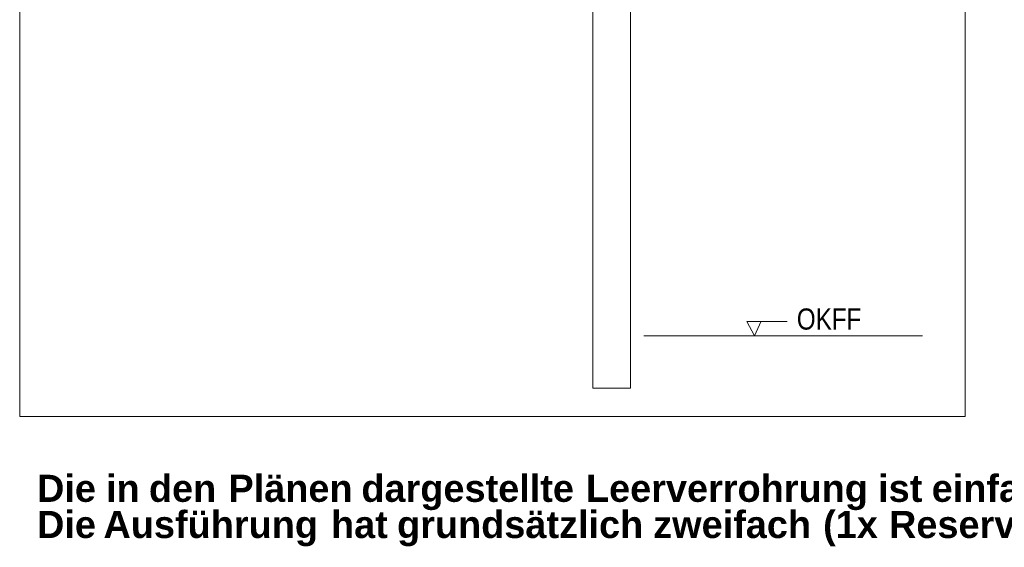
# Model space of a CAD drawing. Extents: x -620 to 3480, y 62 to 1102.
# Tile 183 of 256: x 128 to 194, y 760 to 795. Entities that reach past the tile are written whole.
import ezdxf
from ezdxf.lldxf.tags import DXFTag

# ---------------------------------------------------------------- set-up
doc = ezdxf.new("R2010")
doc.units = 0
doc.layers.get('0').update_dxf_attribs({"lineweight": 13})
doc.layers.add('E_Detail_Beschriftung', color=7, linetype='Continuous', lineweight=13, true_color=0x009900)
doc.layers.add('E_Detail_Linie_Text_Bem', color=7, linetype='Continuous', lineweight=13)
doc.styles.get("Standard").update_dxf_attribs({"font": 'ARIALN.TTF'})
tags = doc.linetypes.add('fein_strichliert-A06G9STX8I', pattern=[4, 1, -2, 1]).pattern_tags.tags
tags[8:9] = [DXFTag(74, 4), DXFTag(75, 0), DXFTag(340, '0'), DXFTag(46, 0.0), DXFTag(50, 0.0), DXFTag(44, 0.0), DXFTag(45, 0.0)]
tags[6:7] = [DXFTag(74, 4), DXFTag(75, 0), DXFTag(340, '0'), DXFTag(46, 0.0), DXFTag(50, 0.0), DXFTag(44, 0.0), DXFTag(45, 0.0)]
tags[4:5] = [DXFTag(74, 4), DXFTag(75, 0), DXFTag(340, '0'), DXFTag(46, 0.0), DXFTag(50, 0.0), DXFTag(44, 0.0), DXFTag(45, 0.0)]

# ---------------------------------------------------------------- blocks, each defined once
blk = doc.blocks.new('Referenz-A06G9STY8I')
at = {"layer": 'E_Detail_Linie_Text_Bem', "linetype": 'fein_strichliert-A06G9STX8I', "ltscale": 0.65}
for p, q in [((128.168, 830.402), (128.168, 769.085)), ((190.937, 769.085), (190.937, 830.402)), ((128.168, 769.085), (187.911, 769.085)), ((187.911, 769.085), (190.937, 769.085))]:
    blk.add_line(p, q, dxfattribs=at)
at = {"layer": 'E_Detail_Linie_Text_Bem', "linetype": 'Continuous', "ltscale": 0.13}
for p, q in [((168.72, 820.155), (168.72, 770.975)), ((166.22, 770.975), (166.22, 798.975)), ((169.613, 774.454), (188.12, 774.454)), ((168.72, 770.975), (166.22, 770.975))]:
    blk.add_line(p, q, dxfattribs=at)
at = {"layer": 'E_Detail_Linie_Text_Bem', "color": 0, "linetype": 'Continuous', "ltscale": 0.13}
for p, q in [((176.947, 774.454), (176.438, 775.403)), ((176.438, 775.403), (179.122, 775.403)), ((177.405, 775.407), (176.947, 774.454))]:
    blk.add_line(p, q, dxfattribs=at)
at = {"layer": 'E_Detail_Beschriftung', "linetype": 'Continuous', "ltscale": 0.13, "insert": (179.768, 776.259), "char_height": 1.4, "attachment_point": 1}
blk.add_mtext('{\\fArial Narrow;OKFF}', dxfattribs=at)
at = {"layer": 'E_Detail_Beschriftung', "color": 1, "linetype": 'Continuous', "lineweight": 35, "ltscale": 0.35, "true_color": 0xff0000, "char_height": 1.8, "attachment_point": 1}
for s, insert in [('{\\fArial|b1|i0;Die}', (129.318, 765.231)), ('{\\fArial|b1|i0;in}', (133.899, 765.231)), ('{\\fArial|b1|i0;den}', (136.748, 765.231)), ('{\\fArial|b1|i0;Plänen}', (142.027, 765.231)), ('{\\fArial|b1|i0;dargestellte}', (150.856, 765.231)), ('{\\fArial|b1|i0;Leerverrohrung}', (165.766, 765.231)), ('{\\fArial|b1|i0;ist}', (185.165, 765.231)), ('{\\fArial|b1|i0;einfach}', (188.724, 765.231)), ('{\\fArial|b1|i0;Die}', (129.318, 762.833)), ('{\\fArial|b1|i0;Ausführung}', (133.73, 762.833)), ('{\\fArial|b1|i0;hat}', (148.839, 762.833)), ('{\\fArial|b1|i0;grundsätzlich}', (153.225, 762.833)), ('{\\fArial|b1|i0;zweifach}', (170.232, 762.833)), ('{\\fArial|b1|i0;(1x}', (181.513, 762.833)), ('{\\fArial|b1|i0;Reserve)}', (185.888, 762.833))]:
    blk.add_mtext(s, dxfattribs=dict(at, insert=insert))

msp = doc.modelspace()

# ---------------------------------------------------------------- block references
at = {"color": 8, "lineweight": 25, "ltscale": 0.25, "true_color": 0x808080}
msp.add_blockref('Referenz-A06G9STY8I', (0, 0), dxfattribs=at)

doc.saveas('drawing.dxf')
